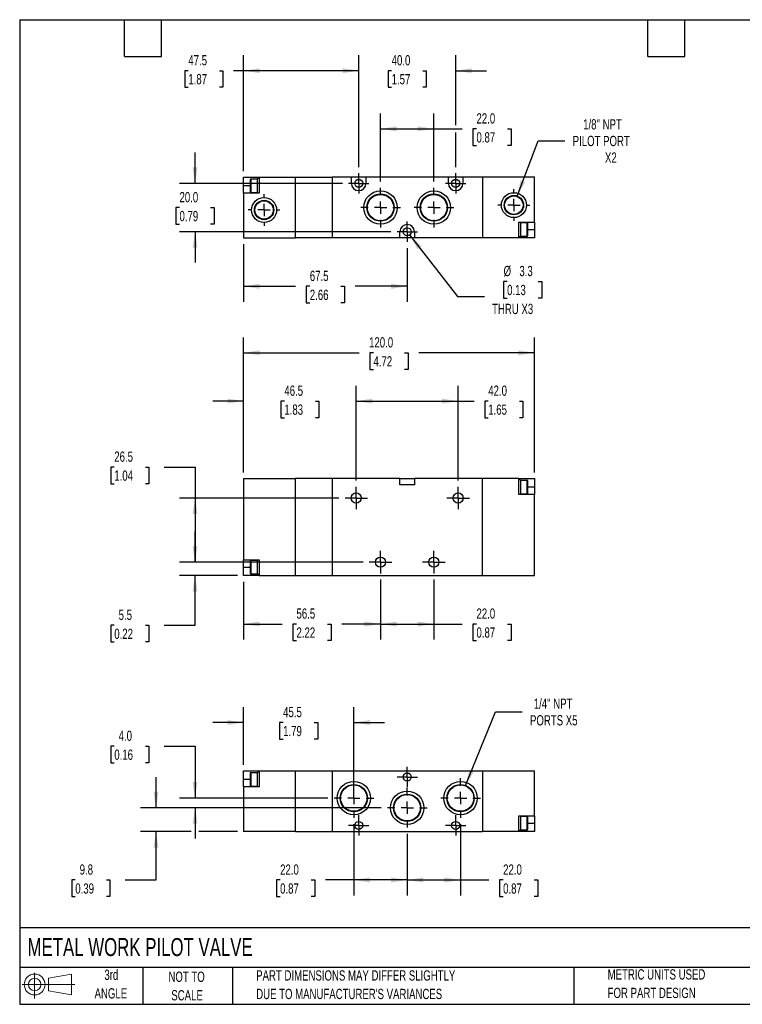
# Model space of a CAD drawing. Header units: millimetres. Extents: x 13 to 546, y 13 to 419.
# Tile 1 of 2: x 13 to 311, y 13 to 419. Entities that reach past the tile are written whole.
import ezdxf

# ---------------------------------------------------------------- set-up
doc = ezdxf.new("R2010")
doc.units = ezdxf.units.MM
doc.header["$LTSCALE"] = 2
doc.linetypes.add('CENTERX2', pattern=[20.32, 12.7, -2.54, 2.54, -2.54])
doc.layers.add('CENTER', color=40, linetype='CENTERX2')
doc.layers.add('SLD-DEFPOINTS', color=7, linetype='Continuous')
doc.layers.add('DIMENSIONS', color=140, linetype='Continuous', lineweight=25)
doc.layers.add('TEXT', color=140, linetype='Continuous', lineweight=25)
doc.styles.add('SLDTEXTSTYLE0', font='TXT', dxfattribs={"width": 0.7})
doc.dimstyles.new('SLDDIMSTYLE0', dxfattribs={"dimtxt": 4.316016, "dimasz": 6.604, "dimexe": 0, "dimexo": 0.0625, "dimgap": 1.079004, "dimtad": 0, "dimtih": 1, "dimtoh": 1, "dimrnd": 1e-09, "dimzin": 12, "dimdsep": 46, "dimtxsty": 'SLDTEXTSTYLE0', "dimsah": 1, "dimcen": 0.09, "dimadec": 0, "dimazin": 3, "dimtfac": 1, "dimtofl": 0, "dimtmove": 0, "dimatfit": 3, "dimfxl": 0, "dimfrac": 2, "dimtolj": 1, "dimtzin": 12, "dimarcsym": 0})
doc.dimstyles.new('SLDDIMSTYLE1', dxfattribs={"dimtxt": 4.316016, "dimasz": 6.604, "dimexe": 0, "dimexo": 0.0625, "dimgap": 1.079004, "dimtad": 0, "dimtih": 1, "dimtoh": 1, "dimrnd": 1e-09, "dimzin": 4, "dimdsep": 46, "dimtxsty": 'SLDTEXTSTYLE0', "dimsah": 1, "dimcen": 0.09, "dimadec": 0, "dimazin": 1, "dimtfac": 1, "dimtofl": 0, "dimtmove": 0, "dimatfit": 3, "dimfxl": 0, "dimfrac": 2, "dimtolj": 1, "dimtzin": 12, "dimarcsym": 0})
doc.dimstyles.new('SLDDIMSTYLE2', dxfattribs={"dimtxt": 4.316016, "dimasz": 6.604, "dimexe": 0, "dimexo": 0.0625, "dimgap": 1.079004, "dimtad": 0, "dimtih": 1, "dimtoh": 1, "dimrnd": 1e-09, "dimzin": 12, "dimdsep": 46, "dimtxsty": 'SLDTEXTSTYLE0', "dimsah": 1, "dimcen": 0.09, "dimadec": 0, "dimazin": 3, "dimtfac": 1, "dimtmove": 0, "dimatfit": 0, "dimfxl": 0, "dimfrac": 2, "dimtolj": 1, "dimtzin": 12, "dimarcsym": 0})
doc.dimstyles.new('SLDDIMSTYLE3', dxfattribs={"dimtxt": 4.316016, "dimasz": 6.604, "dimexe": 0, "dimexo": 0.0625, "dimgap": 1.079004, "dimtad": 0, "dimtih": 1, "dimtoh": 1, "dimrnd": 1e-09, "dimzin": 4, "dimdsep": 46, "dimtxsty": 'SLDTEXTSTYLE0', "dimsah": 1, "dimcen": 0.09, "dimadec": 0, "dimazin": 1, "dimtfac": 1, "dimtmove": 0, "dimatfit": 0, "dimfxl": 0, "dimfrac": 2, "dimtolj": 1, "dimtzin": 12, "dimarcsym": 0})
doc.dimstyles.new('SLDDIMSTYLE4', dxfattribs={"dimtxt": 4.316016, "dimasz": 6.604, "dimexe": 0, "dimexo": 0.0625, "dimgap": 1.079004, "dimtad": 0, "dimtih": 1, "dimtoh": 1, "dimrnd": 1e-09, "dimzin": 12, "dimdsep": 46, "dimtxsty": 'SLDTEXTSTYLE0', "dimsah": 1, "dimcen": 0, "dimadec": 0, "dimazin": 3, "dimtfac": 1, "dimtofl": 0, "dimtmove": 0, "dimatfit": 3, "dimfxl": 0, "dimfrac": 2, "dimtolj": 1, "dimtzin": 12, "dimarcsym": 0})
doc.dimstyles.new('SLDDIMSTYLE5', dxfattribs={"dimtxt": 4.316016, "dimasz": 6.604, "dimexe": 0, "dimexo": 0.0625, "dimgap": 1.079004, "dimtad": 0, "dimtih": 1, "dimtoh": 1, "dimrnd": 1e-09, "dimzin": 12, "dimdsep": 46, "dimtxsty": 'SLDTEXTSTYLE0', "dimsah": 1, "dimcen": 0, "dimadec": 0, "dimazin": 3, "dimtfac": 1, "dimtofl": 0, "dimtmove": 0, "dimatfit": 3, "dimfxl": 0, "dimfrac": 2, "dimtolj": 1, "dimtzin": 12, "dimarcsym": 0})

# ---------------------------------------------------------------- blocks, each defined once
blk = doc.blocks.new('Block11')
at = {"color": 7, "linetype": 'Continuous', "lineweight": 18}
for p, q in [((5.18, 10.62), (5.18, 0)), ((10.96, 8.33), (20.35, 10.06)), ((10.96, 3.19), (10.96, 8.33)), ((20.35, 10.06), (20.35, 1.46)), ((0, 5.76), (21.75, 5.76)), ((10.96, 3.19), (20.35, 1.46))]:
    blk.add_line(p, q, dxfattribs=at)
for radius in [4.3, 2.57]:
    blk.add_circle((5.18, 5.76), radius, dxfattribs=at)
blk = doc.blocks.new('Block12')
at = {"layer": 'SLD-DEFPOINTS'}
blk.add_blockref('Block11', (0, 0), dxfattribs=at)
blk = doc.blocks.new('_D')
at = {"layer": 'DIMENSIONS'}
for p, q in [((105.02, 187.13), (105.02, 163.32)), ((161.52, 187.99), (161.52, 163.32)), ((105.02, 169.67), (121.01, 169.67)), ((126.86, 169.67), (125.41, 169.67)), ((125.41, 169.67), (125.41, 162.81)), ((139.68, 169.67), (141.13, 169.67)), ((141.13, 169.67), (141.13, 162.81)), ((161.52, 169.67), (145.53, 169.67)), ((125.41, 162.81), (126.86, 162.81)), ((141.13, 162.81), (139.68, 162.81))]:
    blk.add_line(p, q, dxfattribs=at)
for points in [[(105.02, 169.67), (111.62, 168.66), (111.62, 170.69)], [(161.52, 169.67), (154.91, 170.69), (154.91, 168.66)]]:
    blk.add_solid(points, dxfattribs=at)
at = {"layer": 'DIMENSIONS', "char_height": 4.233, "attachment_point": 1, "style": 'SLDTEXTSTYLE0'}
for s, insert in [('56.5', (126.86, 176.1)), ('2.22', (126.86, 168.27))]:
    blk.add_mtext(s, dxfattribs=dict(at, insert=insert))
blk = doc.blocks.new('_D_1')
at = {"layer": 'DIMENSIONS'}
for p, q in [((161.52, 187.99), (161.52, 163.32)), ((183.52, 187.99), (183.52, 163.32)), ((161.52, 169.67), (183.52, 169.67)), ((183.52, 169.67), (195.25, 169.67)), ((201.1, 169.67), (199.65, 169.67)), ((199.65, 169.67), (199.65, 162.81)), ((213.93, 169.67), (215.37, 169.67)), ((215.37, 169.67), (215.37, 162.81)), ((199.65, 162.81), (201.1, 162.81)), ((215.37, 162.81), (213.93, 162.81))]:
    blk.add_line(p, q, dxfattribs=at)
for points in [[(161.52, 169.67), (168.12, 168.66), (168.12, 170.69)], [(183.52, 169.67), (176.91, 170.69), (176.91, 168.66)]]:
    blk.add_solid(points, dxfattribs=at)
at = {"layer": 'DIMENSIONS', "char_height": 4.233, "attachment_point": 1, "style": 'SLDTEXTSTYLE0'}
for s, insert in [('22.0', (201.1, 176.1)), ('0.87', (201.1, 168.27))]:
    blk.add_mtext(s, dxfattribs=dict(at, insert=insert))
blk = doc.blocks.new('_D_2')
at = {"layer": 'DIMENSIONS'}
for p, q in [((85.02, 195.17), (85.02, 207.87)), ((154.34, 195.17), (78.67, 195.17)), ((102.48, 189.67), (78.67, 189.67)), ((85.02, 169.15), (85.02, 189.67)), ((51.71, 169.15), (50.26, 169.15)), ((50.26, 169.15), (50.26, 162.29)), ((64.54, 169.15), (65.99, 169.15)), ((65.99, 169.15), (65.99, 162.29)), ((72.32, 169.15), (85.02, 169.15)), ((50.26, 162.29), (51.71, 162.29)), ((65.99, 162.29), (64.54, 162.29))]:
    blk.add_line(p, q, dxfattribs=at)
for points in [[(85.02, 195.17), (86.03, 201.78), (84, 201.78)], [(85.02, 189.67), (84, 183.07), (86.03, 183.07)]]:
    blk.add_solid(points, dxfattribs=at)
at = {"layer": 'DIMENSIONS', "char_height": 4.233, "attachment_point": 1, "style": 'SLDTEXTSTYLE0'}
for s, insert in [('5.5', (53.51, 175.57)), ('0.22', (51.71, 167.75))]:
    blk.add_mtext(s, dxfattribs=dict(at, insert=insert))
blk = doc.blocks.new('_D_3')
at = {"layer": 'DIMENSIONS'}
for p, q in [((51.71, 234.44), (50.26, 234.44)), ((50.26, 234.44), (50.26, 227.58)), ((64.54, 234.44), (65.99, 234.44)), ((65.99, 234.44), (65.99, 227.58)), ((72.32, 234.44), (85.02, 234.44)), ((85.02, 234.44), (85.02, 221.67)), ((50.26, 227.58), (51.71, 227.58)), ((65.99, 227.58), (64.54, 227.58)), ((144.34, 221.67), (78.67, 221.67)), ((85.02, 221.67), (85.02, 195.17)), ((154.34, 195.17), (78.67, 195.17))]:
    blk.add_line(p, q, dxfattribs=at)
for points in [[(85.02, 221.67), (84, 215.07), (86.03, 215.07)], [(85.02, 195.17), (86.03, 201.78), (84, 201.78)]]:
    blk.add_solid(points, dxfattribs=at)
at = {"layer": 'DIMENSIONS', "char_height": 4.233, "attachment_point": 1, "style": 'SLDTEXTSTYLE0'}
for s, insert in [('26.5', (51.71, 240.86)), ('1.04', (51.71, 233.04))]:
    blk.add_mtext(s, dxfattribs=dict(at, insert=insert))
blk = doc.blocks.new('_D_4')
at = {"layer": 'DIMENSIONS'}
for p, q in [((105.02, 232.21), (105.02, 268.02)), ((151.52, 228.85), (151.52, 268.02)), ((105.02, 261.67), (92.32, 261.67)), ((121.86, 261.67), (120.41, 261.67)), ((120.41, 261.67), (120.41, 254.81)), ((134.68, 261.67), (136.13, 261.67)), ((136.13, 261.67), (136.13, 254.81)), ((151.52, 261.67), (164.22, 261.67)), ((120.41, 254.81), (121.86, 254.81)), ((136.13, 254.81), (134.68, 254.81))]:
    blk.add_line(p, q, dxfattribs=at)
for points in [[(105.02, 261.67), (98.41, 262.69), (98.41, 260.66)], [(151.52, 261.67), (158.12, 260.66), (158.12, 262.69)]]:
    blk.add_solid(points, dxfattribs=at)
at = {"layer": 'DIMENSIONS', "char_height": 4.233, "attachment_point": 1, "style": 'SLDTEXTSTYLE0'}
for s, insert in [('46.5', (121.86, 268.1)), ('1.83', (121.86, 260.27))]:
    blk.add_mtext(s, dxfattribs=dict(at, insert=insert))
blk = doc.blocks.new('_D_5')
at = {"layer": 'DIMENSIONS'}
for p, q in [((151.52, 228.85), (151.52, 268.02)), ((193.52, 228.85), (193.52, 268.02)), ((151.52, 261.67), (193.52, 261.67)), ((193.52, 261.67), (200.12, 261.67)), ((205.96, 261.67), (204.51, 261.67)), ((204.51, 261.67), (204.51, 254.81)), ((218.79, 261.67), (220.24, 261.67)), ((220.24, 261.67), (220.24, 254.81)), ((204.51, 254.81), (205.96, 254.81)), ((220.24, 254.81), (218.79, 254.81))]:
    blk.add_line(p, q, dxfattribs=at)
for points in [[(151.52, 261.67), (158.12, 260.66), (158.12, 262.69)], [(193.52, 261.67), (186.91, 262.69), (186.91, 260.66)]]:
    blk.add_solid(points, dxfattribs=at)
at = {"layer": 'DIMENSIONS', "char_height": 4.233, "attachment_point": 1, "style": 'SLDTEXTSTYLE0'}
for s, insert in [('42.0', (205.96, 268.1)), ('1.65', (205.96, 260.27))]:
    blk.add_mtext(s, dxfattribs=dict(at, insert=insert))
blk = doc.blocks.new('_D_6')
at = {"layer": 'DIMENSIONS'}
for p, q in [((105.02, 232.21), (105.02, 287.97)), ((225.02, 232.21), (225.02, 287.97)), ((105.02, 281.62), (152.76, 281.62)), ((158.61, 281.62), (157.16, 281.62)), ((157.16, 281.62), (157.16, 274.76)), ((171.43, 281.62), (172.88, 281.62)), ((172.88, 281.62), (172.88, 274.76)), ((225.02, 281.62), (177.28, 281.62)), ((157.16, 274.76), (158.61, 274.76)), ((172.88, 274.76), (171.43, 274.76))]:
    blk.add_line(p, q, dxfattribs=at)
for points in [[(105.02, 281.62), (111.62, 280.6), (111.62, 282.63)], [(225.02, 281.62), (218.41, 282.63), (218.41, 280.6)]]:
    blk.add_solid(points, dxfattribs=at)
at = {"layer": 'DIMENSIONS', "char_height": 4.233, "attachment_point": 1, "style": 'SLDTEXTSTYLE0'}
for s, insert in [('120.0', (156.81, 288.04)), ('4.72', (158.61, 280.21))]:
    blk.add_mtext(s, dxfattribs=dict(at, insert=insert))
blk = doc.blocks.new('SW_CENTERMARKSYMBOL_0')
at = {"layer": 'CENTER', "color": 0}
for p, q in [((0, 2.54), (0, 4.64)), ((-2.54, 0), (-4.64, 0)), ((0, 0), (-2.54, 0)), ((0, 0), (0, 2.54)), ((0, 0), (2.54, 0)), ((0, 0), (0, -2.54)), ((2.54, 0), (4.64, 0)), ((0, -2.54), (0, -4.64))]:
    blk.add_line(p, q, dxfattribs=at)
blk = doc.blocks.new('SW_CENTERMARKSYMBOL_1')
at = {"layer": 'CENTER', "color": 0}
for p, q in [((0, 2.54), (0, 4.64)), ((-2.54, 0), (-4.64, 0)), ((0, 0), (-2.54, 0)), ((0, 0), (0, 2.54)), ((0, 0), (2.54, 0)), ((0, 0), (0, -2.54)), ((0, -2.54), (0, -4.64)), ((2.54, 0), (4.64, 0))]:
    blk.add_line(p, q, dxfattribs=at)
blk = doc.blocks.new('SW_CENTERMARKSYMBOL_2')
at = {"layer": 'CENTER', "color": 0}
for p, q in [((0, 2.54), (0, 4.64)), ((-2.54, 0), (-4.64, 0)), ((0, 0), (-2.54, 0)), ((0, 0), (0, 2.54)), ((0, 0), (2.54, 0)), ((0, 0), (0, -2.54)), ((0, -2.54), (0, -4.64)), ((2.54, 0), (4.64, 0))]:
    blk.add_line(p, q, dxfattribs=at)
blk = doc.blocks.new('SW_CENTERMARKSYMBOL_3')
at = {"layer": 'CENTER', "color": 0}
for p, q in [((0, 2.54), (0, 4.64)), ((-2.54, 0), (-4.64, 0)), ((0, 0), (-2.54, 0)), ((0, 0), (0, 2.54)), ((0, 0), (2.54, 0)), ((0, 0), (0, -2.54)), ((2.54, 0), (4.64, 0)), ((0, -2.54), (0, -4.64))]:
    blk.add_line(p, q, dxfattribs=at)
blk = doc.blocks.new('_D_9')
at = {"layer": 'DIMENSIONS'}
for p, q in [((217.92, 346.3), (226.49, 369.13)), ((226.49, 369.13), (237.6, 369.13))]:
    blk.add_line(p, q, dxfattribs=at)
blk.add_solid([(217.92, 346.3), (221.19, 352.13), (219.29, 352.84)], dxfattribs=at)
at = {"layer": 'DIMENSIONS', "char_height": 4.233, "attachment_point": 1, "style": 'SLDTEXTSTYLE0'}
for s, insert in [('1/8" NPT', (245.11, 378.02)), ('PILOT PORT', (240.78, 371.16)), ('X2', (254.1, 364.3))]:
    blk.add_mtext(s, dxfattribs=dict(at, insert=insert))
blk = doc.blocks.new('_D_10')
at = {"layer": 'DIMENSIONS'}
for p, q in [((105.02, 326.51), (105.02, 302.7)), ((172.52, 324.82), (172.52, 302.7)), ((105.02, 309.05), (126.51, 309.05)), ((132.36, 309.05), (130.91, 309.05)), ((130.91, 309.05), (130.91, 302.19)), ((145.18, 309.05), (146.63, 309.05)), ((146.63, 309.05), (146.63, 302.19)), ((172.52, 309.05), (151.03, 309.05)), ((130.91, 302.19), (132.36, 302.19)), ((146.63, 302.19), (145.18, 302.19))]:
    blk.add_line(p, q, dxfattribs=at)
for points in [[(105.02, 309.05), (111.62, 308.04), (111.62, 310.07)], [(172.52, 309.05), (165.91, 310.07), (165.91, 308.04)]]:
    blk.add_solid(points, dxfattribs=at)
at = {"layer": 'DIMENSIONS', "char_height": 4.233, "attachment_point": 1, "style": 'SLDTEXTSTYLE0'}
for s, insert in [('67.5', (132.36, 315.48)), ('2.66', (132.36, 307.65))]:
    blk.add_mtext(s, dxfattribs=dict(at, insert=insert))
blk = doc.blocks.new('_D_11')
at = {"layer": 'DIMENSIONS'}
for p, q in [((173.53, 330.25), (193.26, 304.79)), ((213.74, 311.06), (212.29, 311.06)), ((212.29, 311.06), (212.29, 304.2)), ((226.57, 311.06), (228.02, 311.06)), ((228.02, 311.06), (228.02, 304.2)), ((193.26, 304.79), (204.37, 304.79)), ((212.29, 304.2), (213.74, 304.2)), ((228.02, 304.2), (226.57, 304.2))]:
    blk.add_line(p, q, dxfattribs=at)
blk.add_solid([(173.53, 330.25), (176.77, 324.41), (178.38, 325.65)], dxfattribs=at)
at = {"layer": 'DIMENSIONS', "char_height": 4.233, "attachment_point": 1, "style": 'SLDTEXTSTYLE0'}
for s, insert in [('%%c', (212.28, 317.48)), ('3.3', (218.79, 317.48)), ('0.13', (213.74, 309.65)), ('THRU X3', (207.54, 301.83))]:
    blk.add_mtext(s, dxfattribs=dict(at, insert=insert))
blk = doc.blocks.new('_D_12')
at = {"layer": 'DIMENSIONS'}
for p, q in [((161.52, 352.27), (161.52, 380.4)), ((183.52, 352.27), (183.52, 380.4)), ((161.52, 374.05), (183.52, 374.05)), ((183.52, 374.05), (195.25, 374.05)), ((201.1, 374.05), (199.65, 374.05)), ((199.65, 374.05), (199.65, 367.19)), ((213.93, 374.05), (215.37, 374.05)), ((215.37, 374.05), (215.37, 367.19)), ((199.65, 367.19), (201.1, 367.19)), ((215.37, 367.19), (213.93, 367.19))]:
    blk.add_line(p, q, dxfattribs=at)
for points in [[(161.52, 374.05), (168.12, 373.04), (168.12, 375.07)], [(183.52, 374.05), (176.91, 375.07), (176.91, 373.04)]]:
    blk.add_solid(points, dxfattribs=at)
at = {"layer": 'DIMENSIONS', "char_height": 4.233, "attachment_point": 1, "style": 'SLDTEXTSTYLE0'}
for s, insert in [('22.0', (201.1, 380.48)), ('0.87', (201.1, 372.65))]:
    blk.add_mtext(s, dxfattribs=dict(at, insert=insert))
blk = doc.blocks.new('_D_13')
at = {"layer": 'DIMENSIONS'}
for p, q in [((152.52, 358.28), (152.52, 404.4)), ((192.52, 375.58), (192.52, 404.4)), ((152.52, 398.05), (139.82, 398.05)), ((166.11, 398.05), (164.66, 398.05)), ((164.66, 398.05), (164.66, 391.19)), ((178.93, 398.05), (180.38, 398.05)), ((180.38, 398.05), (180.38, 391.19)), ((192.52, 398.05), (205.22, 398.05)), ((164.66, 391.19), (166.11, 391.19)), ((180.38, 391.19), (178.93, 391.19)), ((192.52, 358.28), (192.52, 372.53))]:
    blk.add_line(p, q, dxfattribs=at)
for points in [[(152.52, 398.05), (145.91, 399.07), (145.91, 397.04)], [(192.52, 398.05), (199.12, 397.04), (199.12, 399.07)]]:
    blk.add_solid(points, dxfattribs=at)
at = {"layer": 'DIMENSIONS', "char_height": 4.233, "attachment_point": 1, "style": 'SLDTEXTSTYLE0'}
for s, insert in [('40.0', (166.11, 404.48)), ('1.57', (166.11, 396.65))]:
    blk.add_mtext(s, dxfattribs=dict(at, insert=insert))
blk = doc.blocks.new('_D_14')
at = {"layer": 'DIMENSIONS'}
for p, q in [((105.02, 356.59), (105.02, 404.4)), ((152.52, 358.28), (152.52, 404.4)), ((82.25, 398.05), (80.8, 398.05)), ((80.8, 398.05), (80.8, 391.19)), ((95.08, 398.05), (96.53, 398.05)), ((96.53, 398.05), (96.53, 391.19)), ((105.02, 398.05), (100.93, 398.05)), ((152.52, 398.05), (105.02, 398.05)), ((80.8, 391.19), (82.25, 391.19)), ((96.53, 391.19), (95.08, 391.19))]:
    blk.add_line(p, q, dxfattribs=at)
for points in [[(105.02, 398.05), (111.62, 397.04), (111.62, 399.07)], [(152.52, 398.05), (145.91, 399.07), (145.91, 397.04)]]:
    blk.add_solid(points, dxfattribs=at)
at = {"layer": 'DIMENSIONS', "char_height": 4.233, "attachment_point": 1, "style": 'SLDTEXTSTYLE0'}
for s, insert in [('47.5', (82.25, 404.48)), ('1.87', (82.25, 396.65))]:
    blk.add_mtext(s, dxfattribs=dict(at, insert=insert))
blk = doc.blocks.new('_D_15')
at = {"layer": 'DIMENSIONS'}
for p, q in [((85.02, 351.55), (85.02, 364.25)), ((145.79, 351.55), (78.67, 351.55)), ((78.61, 341.55), (77.16, 341.55)), ((77.16, 341.55), (77.16, 334.69)), ((91.43, 341.55), (92.88, 341.55)), ((92.88, 341.55), (92.88, 334.69)), ((77.16, 334.69), (78.61, 334.69)), ((92.88, 334.69), (91.43, 334.69)), ((165.79, 331.55), (78.67, 331.55)), ((85.02, 331.55), (85.02, 318.85))]:
    blk.add_line(p, q, dxfattribs=at)
for points in [[(85.02, 351.55), (86.03, 358.16), (84, 358.16)], [(85.02, 331.55), (84, 324.95), (86.03, 324.95)]]:
    blk.add_solid(points, dxfattribs=at)
at = {"layer": 'DIMENSIONS', "char_height": 4.233, "attachment_point": 1, "style": 'SLDTEXTSTYLE0'}
for s, insert in [('20.0', (78.61, 347.98)), ('0.79', (78.61, 340.15))]:
    blk.add_mtext(s, dxfattribs=dict(at, insert=insert))
blk = doc.blocks.new('SW_CENTERMARKSYMBOL_6')
at = {"layer": 'CENTER', "color": 0}
for p, q in [((0, 5.08), (0, 6.54)), ((-5.08, 0), (-6.54, 0)), ((0, 0), (-2.54, 0)), ((0, 0), (0, 2.54)), ((0, 0), (0, -2.54)), ((0, 0), (2.54, 0)), ((5.08, 0), (6.54, 0)), ((0, -5.08), (0, -6.54))]:
    blk.add_line(p, q, dxfattribs=at)
blk = doc.blocks.new('SW_CENTERMARKSYMBOL_7')
at = {"layer": 'CENTER', "color": 0}
for p, q in [((0, 5.08), (0, 6.54)), ((-5.08, 0), (-6.54, 0)), ((0, 0), (-2.54, 0)), ((0, 0), (0, 2.54)), ((0, 0), (0, -2.54)), ((0, 0), (2.54, 0)), ((5.08, 0), (6.54, 0)), ((0, -5.08), (0, -6.54))]:
    blk.add_line(p, q, dxfattribs=at)
blk = doc.blocks.new('SW_CENTERMARKSYMBOL_8')
at = {"layer": 'CENTER', "color": 0}
for p, q in [((0, 5.08), (0, 8.18)), ((-5.08, 0), (-8.18, 0)), ((0, 0), (-2.54, 0)), ((0, 0), (0, 2.54)), ((0, 0), (0, -2.54)), ((0, 0), (2.54, 0)), ((5.08, 0), (8.18, 0)), ((0, -5.08), (0, -8.18))]:
    blk.add_line(p, q, dxfattribs=at)
blk = doc.blocks.new('SW_CENTERMARKSYMBOL_9')
at = {"layer": 'CENTER', "color": 0}
for p, q in [((0, 5.08), (0, 8.18)), ((-5.08, 0), (-8.18, 0)), ((0, 0), (-2.54, 0)), ((0, 0), (0, 2.54)), ((0, 0), (0, -2.54)), ((0, 0), (2.54, 0)), ((5.08, 0), (8.18, 0)), ((0, -5.08), (0, -8.18))]:
    blk.add_line(p, q, dxfattribs=at)
blk = doc.blocks.new('SW_CENTERMARKSYMBOL_10')
at = {"layer": 'CENTER', "color": 0}
for p, q in [((0, 2.54), (0, 4.19)), ((-2.54, 0), (-4.19, 0)), ((0, 0), (-2.54, 0)), ((0, 0), (0, 2.54)), ((0, 0), (0, -2.54)), ((0, 0), (2.54, 0)), ((2.54, 0), (4.19, 0)), ((0, -2.54), (0, -4.19))]:
    blk.add_line(p, q, dxfattribs=at)
blk = doc.blocks.new('SW_CENTERMARKSYMBOL_11')
at = {"layer": 'CENTER', "color": 0}
for p, q in [((0, 2.54), (0, 4.19)), ((-2.54, 0), (-4.19, 0)), ((0, 0), (-2.54, 0)), ((0, 0), (0, 2.54)), ((0, 0), (0, -2.54)), ((0, 0), (2.54, 0)), ((2.54, 0), (4.19, 0)), ((0, -2.54), (0, -4.19))]:
    blk.add_line(p, q, dxfattribs=at)
blk = doc.blocks.new('SW_CENTERMARKSYMBOL_12')
at = {"layer": 'CENTER', "color": 0}
for p, q in [((0, 2.54), (0, 4.19)), ((-2.54, 0), (-4.19, 0)), ((0, 0), (-2.54, 0)), ((0, 0), (0, 2.54)), ((0, 0), (0, -2.54)), ((0, 0), (2.54, 0)), ((2.54, 0), (4.19, 0)), ((0, -2.54), (0, -4.19))]:
    blk.add_line(p, q, dxfattribs=at)
blk = doc.blocks.new('_D_16')
at = {"layer": 'DIMENSIONS'}
for p, q in [((150.52, 87.1), (150.52, 57.67)), ((172.52, 83.1), (172.52, 57.67)), ((120.11, 64.02), (118.66, 64.02)), ((118.66, 64.02), (118.66, 57.16)), ((132.94, 64.02), (134.39, 64.02)), ((134.39, 64.02), (134.39, 57.16)), ((150.52, 64.02), (138.78, 64.02)), ((172.52, 64.02), (150.52, 64.02)), ((118.66, 57.16), (120.11, 57.16)), ((134.39, 57.16), (132.94, 57.16))]:
    blk.add_line(p, q, dxfattribs=at)
for points in [[(150.52, 64.02), (157.12, 63), (157.12, 65.03)], [(172.52, 64.02), (165.91, 65.03), (165.91, 63)]]:
    blk.add_solid(points, dxfattribs=at)
at = {"layer": 'DIMENSIONS', "char_height": 4.233, "attachment_point": 1, "style": 'SLDTEXTSTYLE0'}
for s, insert in [('22.0', (120.11, 70.44)), ('0.87', (120.11, 62.61))]:
    blk.add_mtext(s, dxfattribs=dict(at, insert=insert))
blk = doc.blocks.new('_D_17')
at = {"layer": 'DIMENSIONS'}
for p, q in [((194.52, 87.1), (194.52, 57.67)), ((172.52, 83.1), (172.52, 57.67)), ((172.52, 64.02), (194.52, 64.02)), ((194.52, 64.02), (206.25, 64.02)), ((212.1, 64.02), (210.65, 64.02)), ((210.65, 64.02), (210.65, 57.16)), ((224.93, 64.02), (226.37, 64.02)), ((226.37, 64.02), (226.37, 57.16)), ((210.65, 57.16), (212.1, 57.16)), ((226.37, 57.16), (224.93, 57.16))]:
    blk.add_line(p, q, dxfattribs=at)
for points in [[(172.52, 64.02), (179.12, 63), (179.12, 65.03)], [(194.52, 64.02), (187.91, 65.03), (187.91, 63)]]:
    blk.add_solid(points, dxfattribs=at)
at = {"layer": 'DIMENSIONS', "char_height": 4.233, "attachment_point": 1, "style": 'SLDTEXTSTYLE0'}
for s, insert in [('22.0', (212.1, 70.44)), ('0.87', (212.1, 62.61))]:
    blk.add_mtext(s, dxfattribs=dict(at, insert=insert))
blk = doc.blocks.new('_D_18')
at = {"layer": 'DIMENSIONS'}
for p, q in [((68.94, 93.82), (68.94, 106.52)), ((161.8, 93.82), (62.59, 93.82)), ((83.49, 84.02), (62.59, 84.02)), ((68.94, 64.02), (68.94, 84.02)), ((102.48, 84.02), (86.54, 84.02)), ((35.63, 64.02), (34.18, 64.02)), ((34.18, 64.02), (34.18, 57.16)), ((48.46, 64.02), (49.91, 64.02)), ((49.91, 64.02), (49.91, 57.16)), ((56.24, 64.02), (68.94, 64.02)), ((34.18, 57.16), (35.63, 57.16)), ((49.91, 57.16), (48.46, 57.16))]:
    blk.add_line(p, q, dxfattribs=at)
for points in [[(68.94, 93.82), (69.95, 100.42), (67.92, 100.42)], [(68.94, 84.02), (67.92, 77.41), (69.95, 77.41)]]:
    blk.add_solid(points, dxfattribs=at)
at = {"layer": 'DIMENSIONS', "char_height": 4.233, "attachment_point": 1, "style": 'SLDTEXTSTYLE0'}
for s, insert in [('9.8', (37.43, 70.44)), ('0.39', (35.63, 62.61))]:
    blk.add_mtext(s, dxfattribs=dict(at, insert=insert))
blk = doc.blocks.new('_D_19')
at = {"layer": 'DIMENSIONS'}
for p, q in [((51.71, 119.24), (50.26, 119.24)), ((50.26, 119.24), (50.26, 112.38)), ((64.54, 119.24), (65.99, 119.24)), ((65.99, 119.24), (65.99, 112.38)), ((72.32, 119.24), (85.02, 119.24)), ((85.02, 119.24), (85.02, 97.82)), ((50.26, 112.38), (51.71, 112.38)), ((65.99, 112.38), (64.54, 112.38)), ((139.8, 97.82), (78.67, 97.82)), ((161.8, 93.82), (78.67, 93.82)), ((85.02, 93.82), (85.02, 81.12))]:
    blk.add_line(p, q, dxfattribs=at)
for points in [[(85.02, 97.82), (86.03, 104.42), (84, 104.42)], [(85.02, 93.82), (84, 87.21), (86.03, 87.21)]]:
    blk.add_solid(points, dxfattribs=at)
at = {"layer": 'DIMENSIONS', "char_height": 4.233, "attachment_point": 1, "style": 'SLDTEXTSTYLE0'}
for s, insert in [('4.0', (53.51, 125.66)), ('0.16', (51.71, 117.84))]:
    blk.add_mtext(s, dxfattribs=dict(at, insert=insert))
blk = doc.blocks.new('_D_20')
at = {"layer": 'DIMENSIONS'}
for p, q in [((105.02, 111.56), (105.02, 135.37)), ((150.52, 100.36), (150.52, 135.37)), ((105.02, 129.02), (92.32, 129.02)), ((121.36, 129.02), (119.91, 129.02)), ((119.91, 129.02), (119.91, 122.16)), ((134.18, 129.02), (135.63, 129.02)), ((135.63, 129.02), (135.63, 122.16)), ((150.52, 129.02), (163.22, 129.02)), ((119.91, 122.16), (121.36, 122.16)), ((135.63, 122.16), (134.18, 122.16))]:
    blk.add_line(p, q, dxfattribs=at)
for points in [[(105.02, 129.02), (98.41, 130.03), (98.41, 128)], [(150.52, 129.02), (157.12, 128), (157.12, 130.03)]]:
    blk.add_solid(points, dxfattribs=at)
at = {"layer": 'DIMENSIONS', "char_height": 4.233, "attachment_point": 1, "style": 'SLDTEXTSTYLE0'}
for s, insert in [('45.5', (121.36, 135.44)), ('1.79', (121.36, 127.61))]:
    blk.add_mtext(s, dxfattribs=dict(at, insert=insert))
blk = doc.blocks.new('_D_21')
at = {"layer": 'DIMENSIONS'}
for p, q in [((196.63, 103.05), (208.89, 133.44)), ((208.89, 133.44), (220.01, 133.44))]:
    blk.add_line(p, q, dxfattribs=at)
blk.add_solid([(196.63, 103.05), (200.04, 108.79), (198.16, 109.55)], dxfattribs=at)
at = {"layer": 'DIMENSIONS', "char_height": 4.233, "attachment_point": 1, "style": 'SLDTEXTSTYLE0'}
for s, insert in [('1/4" NPT', (224.74, 138.9)), ('PORTS X5', (223.18, 132.04))]:
    blk.add_mtext(s, dxfattribs=dict(at, insert=insert))
blk = doc.blocks.new('SW_CENTERMARKSYMBOL_13')
at = {"layer": 'CENTER', "color": 0}
for p, q in [((0, 5.08), (0, 8.18)), ((-5.08, 0), (-8.18, 0)), ((0, 0), (-2.54, 0)), ((0, 0), (0, 2.54)), ((0, 0), (0, -2.54)), ((0, 0), (2.54, 0)), ((5.08, 0), (8.18, 0)), ((0, -5.08), (0, -8.18))]:
    blk.add_line(p, q, dxfattribs=at)
blk = doc.blocks.new('SW_CENTERMARKSYMBOL_14')
at = {"layer": 'CENTER', "color": 0}
for p, q in [((0, 5.08), (0, 8.18)), ((-5.08, 0), (-8.18, 0)), ((0, 0), (-2.54, 0)), ((0, 0), (0, 2.54)), ((0, 0), (0, -2.54)), ((0, 0), (2.54, 0)), ((5.08, 0), (8.18, 0)), ((0, -5.08), (0, -8.18))]:
    blk.add_line(p, q, dxfattribs=at)
blk = doc.blocks.new('SW_CENTERMARKSYMBOL_15')
at = {"layer": 'CENTER', "color": 0}
for p, q in [((0, 5.08), (0, 8.18)), ((-5.08, 0), (-8.18, 0)), ((0, 0), (-2.54, 0)), ((0, 0), (0, 2.54)), ((0, 0), (0, -2.54)), ((0, 0), (2.54, 0)), ((5.08, 0), (8.18, 0)), ((0, -5.08), (0, -8.18))]:
    blk.add_line(p, q, dxfattribs=at)
blk = doc.blocks.new('SW_CENTERMARKSYMBOL_16')
at = {"layer": 'CENTER', "color": 0}
for p, q in [((0, 2.54), (0, 4.19)), ((-2.54, 0), (-4.19, 0)), ((0, 0), (-2.54, 0)), ((0, 0), (0, 2.54)), ((0, 0), (0, -2.54)), ((0, 0), (2.54, 0)), ((2.54, 0), (4.19, 0)), ((0, -2.54), (0, -4.19))]:
    blk.add_line(p, q, dxfattribs=at)
blk = doc.blocks.new('SW_CENTERMARKSYMBOL_17')
at = {"layer": 'CENTER', "color": 0}
for p, q in [((0, 2.54), (0, 4.19)), ((-2.54, 0), (-4.19, 0)), ((0, 0), (-2.54, 0)), ((0, 0), (0, 2.54)), ((0, 0), (0, -2.54)), ((0, 0), (2.54, 0)), ((2.54, 0), (4.19, 0)), ((0, -2.54), (0, -4.19))]:
    blk.add_line(p, q, dxfattribs=at)
blk = doc.blocks.new('SW_CENTERMARKSYMBOL_18')
at = {"layer": 'CENTER', "color": 0}
for p, q in [((0, 2.54), (0, 4.19)), ((-2.54, 0), (-4.19, 0)), ((0, 0), (-2.54, 0)), ((0, 0), (0, 2.54)), ((0, 0), (0, -2.54)), ((0, 0), (2.54, 0)), ((2.54, 0), (4.19, 0)), ((0, -2.54), (0, -4.19))]:
    blk.add_line(p, q, dxfattribs=at)

msp = doc.modelspace()

# ---------------------------------------------------------------- linework, layer by layer
for p, q in [((105.018, 354.052), (111.518, 354.052)), ((105.018, 350.552), (105.018, 354.052)), ((111.518, 354.052), (111.518, 347.552)), ((111.518, 354.052), (126.518, 354.052)), ((126.518, 329.052), (126.518, 354.052)), ((126.518, 354.052), (141.518, 354.052)), ((141.518, 354.052), (141.518, 329.052)), ((149.518, 354.052), (141.518, 354.052)), ((149.518, 351.552), (149.518, 354.052)), ((155.518, 354.052), (149.518, 354.052)), ((155.518, 354.052), (155.518, 351.552)), ((189.518, 354.052), (155.518, 354.052)), ((189.518, 351.552), (189.518, 354.052)), ((195.518, 354.052), (189.518, 354.052)), ((195.518, 354.052), (195.518, 351.552)), ((203.518, 354.052), (195.518, 354.052)), ((203.518, 354.052), (203.518, 329.052)), ((225.018, 354.052), (203.518, 354.052)), ((225.018, 335.552), (225.018, 354.052)), ((105.018, 347.552), (105.018, 350.552)), ((107.718, 350.552), (105.018, 350.552)), ((110.718, 353.302), (108.018, 353.302)), ((108.018, 353.302), (108.018, 347.802)), ((111.518, 353.552), (110.718, 353.552)), ((110.718, 350.552), (110.718, 353.552)), ((110.718, 347.552), (110.718, 350.552)), ((105.018, 347.552), (105.018, 329.052)), ((111.518, 347.552), (105.018, 347.552)), ((108.018, 347.802), (110.718, 347.802)), ((218.518, 335.552), (225.018, 335.552)), ((218.518, 329.052), (218.518, 335.552)), ((219.318, 335.552), (219.318, 329.552)), ((222.018, 335.302), (219.318, 335.302)), ((222.018, 329.802), (222.018, 335.302)), ((225.018, 335.552), (225.018, 332.552)), ((169.518, 329.052), (169.518, 331.552)), ((175.518, 331.552), (175.518, 329.052)), ((218.518, 329.552), (219.318, 329.552)), ((219.318, 329.802), (222.018, 329.802)), ((222.318, 332.552), (225.018, 332.552)), ((225.018, 332.552), (225.018, 329.052)), ((105.018, 329.052), (126.518, 329.052)), ((141.518, 329.052), (126.518, 329.052)), ((169.518, 329.052), (141.518, 329.052)), ((175.518, 329.052), (169.518, 329.052)), ((203.518, 329.052), (175.518, 329.052)), ((218.518, 329.052), (203.518, 329.052)), ((225.018, 329.052), (218.518, 329.052)), ((105.018, 229.674), (105.018, 196.174)), ((105.018, 229.674), (126.518, 229.674)), ((126.518, 189.674), (126.518, 229.674)), ((141.518, 229.674), (126.518, 229.674)), ((141.518, 229.674), (141.518, 189.674)), ((169.518, 229.674), (141.518, 229.674)), ((169.518, 227.074), (169.518, 229.674)), ((169.518, 229.674), (175.518, 229.674)), ((175.518, 229.674), (175.518, 227.074)), ((203.518, 229.674), (175.518, 229.674)), ((203.518, 189.674), (203.518, 229.674)), ((218.518, 229.674), (203.518, 229.674)), ((218.518, 223.174), (218.518, 229.674)), ((218.518, 229.674), (225.018, 229.674)), ((219.318, 229.174), (218.518, 229.174)), ((219.318, 229.174), (219.318, 223.174)), ((222.018, 228.924), (219.318, 228.924)), ((222.018, 223.424), (222.018, 228.924)), ((225.018, 229.674), (225.018, 226.174)), ((175.518, 227.074), (169.518, 227.074)), ((225.018, 226.174), (222.318, 226.174)), ((225.018, 226.174), (225.018, 223.174)), ((225.018, 223.174), (218.518, 223.174)), ((219.318, 223.424), (222.018, 223.424)), ((225.018, 189.674), (225.018, 223.174)), ((105.018, 196.174), (111.518, 196.174)), ((105.018, 193.174), (105.018, 196.174)), ((110.718, 195.924), (108.018, 195.924)), ((108.018, 195.924), (108.018, 190.424)), ((110.718, 190.174), (110.718, 196.174)), ((111.518, 196.174), (111.518, 189.674)), ((105.018, 189.674), (105.018, 193.174)), ((105.018, 193.174), (107.718, 193.174)), ((111.518, 189.674), (105.018, 189.674)), ((108.018, 190.424), (110.718, 190.424)), ((110.718, 190.174), (111.518, 190.174)), ((111.518, 189.674), (126.518, 189.674)), ((126.518, 189.674), (141.518, 189.674)), ((141.518, 189.674), (203.518, 189.674)), ((203.518, 189.674), (225.018, 189.674)), ((105.018, 109.017), (111.518, 109.017)), ((105.018, 105.517), (105.018, 109.017)), ((110.718, 108.267), (108.018, 108.267)), ((108.018, 108.267), (108.018, 102.767)), ((111.518, 108.517), (110.718, 108.517)), ((110.718, 102.517), (110.718, 108.517)), ((111.518, 109.017), (111.518, 102.517)), ((111.518, 109.017), (126.518, 109.017)), ((126.518, 84.017), (126.518, 109.017)), ((126.518, 109.017), (141.518, 109.017)), ((141.518, 109.017), (141.518, 84.017)), ((141.518, 109.017), (203.518, 109.017)), ((203.518, 109.017), (203.518, 84.017)), ((203.518, 109.017), (225.018, 109.017)), ((225.018, 90.517), (225.018, 109.017)), ((105.018, 102.517), (105.018, 105.517)), ((107.718, 105.517), (105.018, 105.517)), ((105.018, 102.517), (105.018, 84.017)), ((111.518, 102.517), (105.018, 102.517)), ((108.018, 102.767), (110.718, 102.767)), ((218.518, 90.517), (225.018, 90.517)), ((218.518, 84.017), (218.518, 90.517)), ((219.318, 90.517), (219.318, 87.517)), ((222.018, 90.267), (219.318, 90.267)), ((222.018, 84.767), (222.018, 90.267)), ((225.018, 90.517), (225.018, 87.517)), ((219.318, 87.517), (219.318, 84.517)), ((222.318, 87.517), (225.018, 87.517)), ((225.018, 87.517), (225.018, 84.017)), ((126.518, 84.017), (105.018, 84.017)), ((126.518, 84.017), (141.518, 84.017)), ((141.518, 84.017), (203.518, 84.017)), ((218.518, 84.017), (203.518, 84.017)), ((218.518, 84.517), (219.318, 84.517)), ((225.018, 84.017), (218.518, 84.017)), ((219.318, 84.767), (222.018, 84.767))]:
    msp.add_line(p, q)
for centre, radius in [((152.518, 351.552), 1.65), ((192.518, 351.552), 1.65), ((113.518, 340.552), 5.15), ((161.518, 341.552), 6.9), ((161.518, 341.552), 5.641), ((161.518, 341.552), 5.434), ((183.518, 341.552), 6.9), ((183.518, 341.552), 5.641), ((183.518, 341.552), 5.434), ((216.518, 342.552), 5.15), ((216.518, 342.552), 4.002), ((216.518, 342.552), 3.792), ((113.518, 340.552), 4.002), ((113.518, 340.552), 3.792), ((172.518, 331.552), 1.65), ((151.518, 221.674), 2.1), ((193.518, 221.674), 2.1), ((161.518, 195.174), 2.1), ((183.518, 195.174), 2.1), ((172.518, 106.517), 1.65), ((150.518, 97.817), 6.9), ((150.518, 97.817), 5.641), ((150.518, 97.817), 5.441), ((194.518, 97.817), 6.9), ((194.518, 97.817), 5.641), ((194.518, 97.817), 5.441), ((172.518, 93.817), 6.9), ((172.518, 93.817), 5.641), ((172.518, 93.817), 5.441), ((152.518, 86.517), 1.65), ((192.518, 86.517), 1.65)]:
    msp.add_circle(centre, radius)
for centre, radius, start, end in [((108.018, 353.002), 0.3, 90, 180), ((152.518, 351.552), 3, 180, 0), ((192.518, 351.552), 3, 180, 0), ((108.018, 348.102), 0.3, 180, 270), ((172.518, 331.552), 3, 0, 180), ((222.018, 335.002), 0.3, 0, 90), ((222.018, 330.102), 0.3, 270, 0), ((222.018, 228.624), 0.3, 0, 90), ((222.018, 223.724), 0.3, 270, 0), ((108.018, 195.624), 0.3, 90, 180), ((108.018, 190.724), 0.3, 180, 270), ((108.018, 107.967), 0.3, 90, 180), ((108.018, 103.067), 0.3, 180, 270), ((222.018, 89.967), 0.3, 0, 90), ((222.018, 85.067), 0.3, 270, 0)]:
    msp.add_arc(centre, radius, start, end)
for points in [[(107.718, 353.002), (107.718, 353.002), (107.718, 351.904), (107.718, 349.2), (107.718, 348.102), (107.718, 348.102)], [(222.318, 330.102), (222.318, 330.102), (222.318, 331.2), (222.318, 333.904), (222.318, 335.002), (222.318, 335.002)], [(222.318, 223.724), (222.318, 223.724), (222.318, 223.982), (222.318, 224.901), (222.318, 225.524), (222.318, 226.174)], [(107.718, 195.624), (107.718, 195.624), (107.718, 195.366), (107.718, 194.447), (107.718, 193.823), (107.718, 193.174)], [(107.718, 107.967), (107.718, 107.967), (107.718, 106.869), (107.718, 104.165), (107.718, 103.067), (107.718, 103.067)], [(222.318, 85.067), (222.318, 85.067), (222.318, 86.165), (222.318, 88.869), (222.318, 89.967), (222.318, 89.967)]]:
    msp.add_open_spline(points, degree=3, knots=[0, 0, 0, 0, 0.5, 0.5, 1, 1, 1, 1])
for points in [[(222.318, 226.174), (222.318, 227.526), (222.318, 228.624), (222.318, 228.624)], [(107.718, 193.174), (107.718, 191.822), (107.718, 190.724), (107.718, 190.724)]]:
    msp.add_open_spline(points, degree=3)
at = {"layer": 'TEXT'}
for p, q in [((12.7, 419.1), (546.1, 419.1)), ((12.7, 419.1), (12.7, 12.7)), ((55.88, 403.86), (55.88, 419.1)), ((71.12, 403.86), (71.12, 419.1)), ((271.78, 403.86), (271.78, 419.1)), ((287.02, 403.86), (287.02, 419.1)), ((55.88, 403.86), (71.12, 403.86)), ((271.78, 403.86), (287.02, 403.86)), ((546.1, 44.252), (12.7, 44.252)), ((546.1, 27.94), (12.7, 27.94)), ((63.5, 27.94), (63.5, 12.7)), ((100.423, 27.94), (100.423, 12.7)), ((241.293, 27.94), (241.293, 12.7)), ((12.7, 12.7), (546.1, 12.7))]:
    msp.add_line(p, q, dxfattribs=at)

# ---------------------------------------------------------------- block references
at = {"layer": 'CENTER'}
for name, p in [('SW_CENTERMARKSYMBOL_11', (152.518, 351.552)), ('SW_CENTERMARKSYMBOL_10', (192.518, 351.552)), ('SW_CENTERMARKSYMBOL_9', (161.518, 341.552)), ('SW_CENTERMARKSYMBOL_8', (183.518, 341.552)), ('SW_CENTERMARKSYMBOL_6', (113.518, 340.552)), ('SW_CENTERMARKSYMBOL_7', (216.518, 342.552)), ('SW_CENTERMARKSYMBOL_12', (172.518, 331.552)), ('SW_CENTERMARKSYMBOL_1', (151.518, 221.674)), ('SW_CENTERMARKSYMBOL_0', (193.518, 221.674)), ('SW_CENTERMARKSYMBOL_3', (161.518, 195.174)), ('SW_CENTERMARKSYMBOL_2', (183.518, 195.174)), ('SW_CENTERMARKSYMBOL_18', (172.518, 106.517)), ('SW_CENTERMARKSYMBOL_15', (150.518, 97.817)), ('SW_CENTERMARKSYMBOL_14', (194.518, 97.817)), ('SW_CENTERMARKSYMBOL_13', (172.518, 93.817)), ('SW_CENTERMARKSYMBOL_17', (152.518, 86.517)), ('SW_CENTERMARKSYMBOL_16', (192.518, 86.517))]:
    msp.add_blockref(name, p, dxfattribs=at)
at = {"layer": 'SLD-DEFPOINTS'}
msp.add_blockref('Block12', (13.676, 15.108), dxfattribs=at)

# ---------------------------------------------------------------- texts
at = {"layer": 'TEXT', "style": 'SLDTEXTSTYLE0'}
for s, insert, char_height, attachment_point in [('METAL WORK PILOT VALVE', (15.931, 40.037), 7.40833, 1), ('3rd', (50.493, 26.987), 4.2333, 2), ('NOT TO', (81.537, 26.197), 4.2333, 2), ('PART DIMENSIONS MAY DIFFER SLIGHTLY', (110.239, 26.735), 4.23333, 1), ('METRIC UNITS USED', (255.209, 27.165), 4.23333, 1), ('ANGLE', (50.298, 19.342), 4.2333, 2), ('SCALE', (81.729, 18.553), 4.2333, 2), ("DUE TO MANUFACTURER'S VARIANCES", (110.239, 19.09), 4.23333, 1), ('FOR PART DESIGN', (255.209, 19.521), 4.23333, 1)]:
    msp.add_mtext(s, dxfattribs=dict(at, insert=insert, char_height=char_height, attachment_point=attachment_point))

# ---------------------------------------------------------------- dimensions: what is measured, and where the dimension line sits
at = {"layer": 'DIMENSIONS'}
for base, p1, p2, angle, dimstyle, picture, middle in [((105.018, 398.052), (152.518, 355.742), (105.018, 354.052), 0, 'SLDDIMSTYLE0', '_D_14', (88.666, 398.052)), ((85.018, 331.552), (148.328, 351.552), (168.328, 331.552), 90, 'SLDDIMSTYLE3', '_D_15', (85.018, 341.552)), ((105.018, 309.052), (172.518, 327.362), (105.018, 329.052), 0, 'SLDDIMSTYLE0', '_D_10', (138.768, 309.052)), ((85.018, 195.174), (146.878, 221.674), (156.878, 195.174), 90, 'SLDDIMSTYLE0', '_D_3', (85.018, 234.44)), ((85.018, 195.174), (105.018, 189.674), (156.878, 195.174), 90, 'SLDDIMSTYLE2', '_D_2', (85.018, 169.148)), ((85.018, 93.817), (142.337, 97.817), (164.337, 93.817), 90, 'SLDDIMSTYLE3', '_D_19', (85.018, 119.239)), ((68.936, 93.817), (105.018, 84.017), (164.337, 93.817), 90, 'SLDDIMSTYLE2', '_D_18', (68.936, 64.017))]:
    dim = msp.add_linear_dim(base=base, p1=p1, p2=p2, angle=angle, dimstyle=dimstyle, dxfattribs=at)
    dim.commit()
    dim.dimension.update_dxf_attribs({"geometry": picture, "text_midpoint": middle, "dimtype": 160})
for base, p1, p2, dimstyle, picture, middle in [((152.518, 398.052), (192.518, 355.742), (152.518, 355.742), 'SLDDIMSTYLE3', '_D_13', (172.518, 398.052)), ((183.518, 374.052), (161.518, 349.733), (183.518, 349.733), 'SLDDIMSTYLE1', '_D_12', (207.513, 374.052)), ((225.018, 281.616), (105.018, 229.674), (225.018, 229.674), 'SLDDIMSTYLE1', '_D_6', (165.018, 281.616)), ((151.518, 261.674), (105.018, 229.674), (151.518, 226.314), 'SLDDIMSTYLE2', '_D_4', (128.268, 261.674)), ((193.518, 261.674), (151.518, 226.314), (193.518, 226.314), 'SLDDIMSTYLE1', '_D_5', (212.376, 261.674)), ((161.518, 169.674), (105.018, 189.674), (161.518, 190.534), 'SLDDIMSTYLE0', '_D', (133.268, 169.674)), ((183.518, 169.674), (161.518, 190.534), (183.518, 190.534), 'SLDDIMSTYLE1', '_D_1', (207.513, 169.674)), ((150.518, 129.017), (105.018, 109.017), (150.518, 97.817), 'SLDDIMSTYLE2', '_D_20', (127.768, 129.017)), ((172.518, 64.017), (150.518, 89.637), (172.518, 85.637), 'SLDDIMSTYLE1', '_D_16', (126.523, 64.017)), ((194.518, 64.017), (172.518, 85.637), (194.518, 89.637), 'SLDDIMSTYLE1', '_D_17', (218.513, 64.017))]:
    dim = msp.add_linear_dim(base=base, p1=p1, p2=p2, dimstyle=dimstyle, dxfattribs=at)
    dim.commit()
    dim.dimension.update_dxf_attribs({"geometry": picture, "text_midpoint": middle, "dimtype": 160})
for p1, p2, text, picture, middle in [((215.113, 338.805), (217.924, 346.299), '1/8" NPT\\PPILOT PORT\\PX2', '_D_9', (257.823, 369.132)), ((192.407, 92.586), (196.629, 103.048), '1/4" NPT\\PPORTS X5', '_D_21', (237.456, 133.44))]:
    dim = msp.add_diameter_dim_2p(p1=p1, p2=p2, text=text, dimstyle='SLDDIMSTYLE4', override={"dimpost": '<>'}, dxfattribs=at)
    dim.commit()
    dim.dimension.update_dxf_attribs({"geometry": picture, "text_midpoint": middle, "dimtype": 163})
dim = msp.add_diameter_dim_2p(p1=(171.507, 332.857), p2=(173.529, 330.248), text='<>\\PTHRU X3', dimstyle='SLDDIMSTYLE5', dxfattribs=at)
dim.commit()
dim.dimension.update_dxf_attribs({"geometry": '_D_11', "text_midpoint": (220.153, 307.019), "dimtype": 163})

doc.saveas('drawing.dxf')
